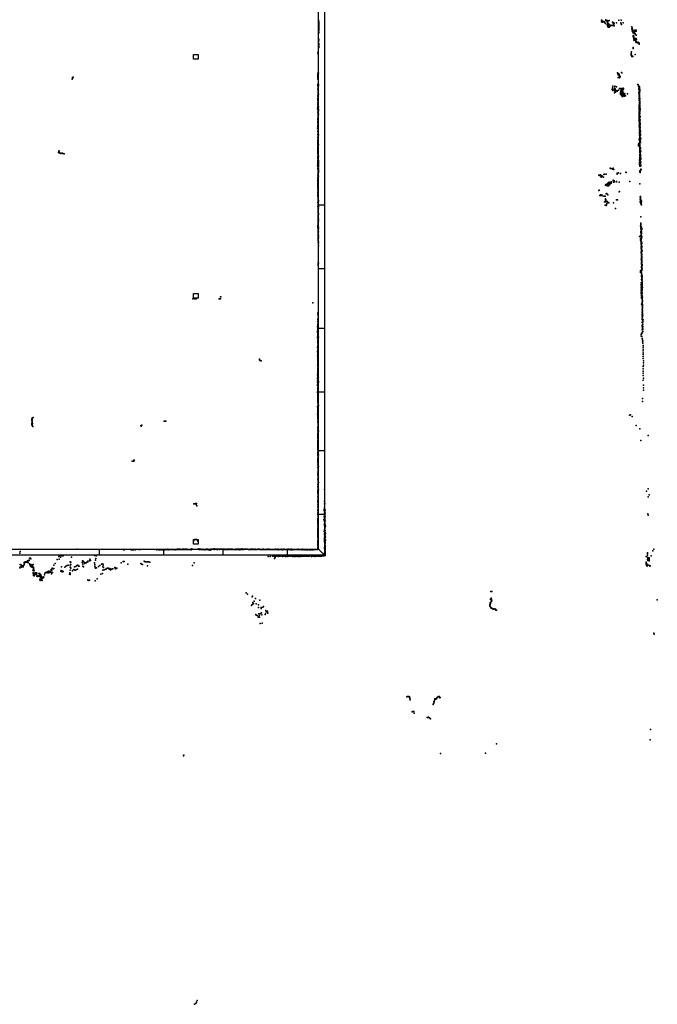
# Model space of a CAD drawing. Extents: x -33348 to 36420, y -34185 to 64396.
# Tile 3 of 9: x 4731 to 36420, y -34185 to 14780. Entities that reach past the tile are written whole.
import ezdxf

# ---------------------------------------------------------------- set-up
doc = ezdxf.new("R2010")
doc.units = 0
for name, color, linetype in [('P', 9, 'continuous'), ('ROOMS', 1, 'continuous'), ('WALLS', 3, 'continuous'), ('WINDOWS', 6, 'continuous')]:
    doc.layers.add(name, color=color, linetype=linetype)

msp = doc.modelspace()

# ---------------------------------------------------------------- linework, layer by layer
at = {"layer": 'P'}
for p in [(19589, 14754), (19589, 14718), (33651, 14752), (33663, 14761), (33676, 14702), (33709, 14692), (33771, 14696), (33858, 14776), (33870, 14732), (33908, 14730), (33932, 14698), (33946, 14746), (33966, 14703), (34021, 14742), (34509, 14754), (34631, 14749), (19589, 14397), (19589, 14217), (19590, 14356), (19592, 14293), (19593, 14678), (19593, 14641), (19593, 14371), (19595, 14603), (19596, 14250), (19597, 14447), (19599, 14503), (19600, 14482), (19600, 14424), (19602, 14558), (19602, 14461), (19603, 14323), (33650, 14677), (33663, 14688), (33686, 14653), (33716, 14656), (33731, 14670), (33803, 14682), (33814, 14621), (33841, 14594), (33935, 14534), (33948, 14647), (33949, 14482), (33959, 14424), (33968, 14590), (33969, 14679), (33987, 14580), (33991, 14559), (33992, 14413), (33999, 14492), (34013, 14552), (34013, 14442), (34028, 14411), (34033, 14517), (34045, 14428), (34067, 14507), (34101, 14480), (34105, 14503), (34139, 14496), (34175, 14488), (34189, 14651), (34206, 14618), (34224, 14643), (34224, 14511), (34241, 14609), (34250, 14616), (34251, 14486), (34259, 14554), (34279, 14606), (34283, 14472), (34400, 14623), (34602, 14619), (34622, 14579), (34642, 14543), (34729, 14625), (35148, 14332), (35162, 14421), (35166, 14228), (35167, 14296), (35177, 14363), (35180, 14302), (35191, 14201), (35194, 14256), (35218, 14228), (35253, 14222), (35267, 14237), (35295, 14221), (35325, 14258), (35375, 14267), (35378, 14206), (19593, 14128), (19595, 14168), (19603, 13723), (19604, 13813), (35207, 14161), (35224, 13928), (35227, 14126), (35229, 13996), (35251, 13958), (35255, 13903), (35256, 13843), (35256, 13782), (35257, 14106), (35264, 13863), (35277, 13753), (35284, 13832), (35290, 14091), (35290, 13844), (35304, 13799), (35308, 14176), (35318, 14069), (35323, 13759), (35327, 13838), (35331, 13779), (35343, 14042), (35359, 13749), (35369, 14017), (35370, 13837), (35389, 13802), (19593, 13595), (19594, 13547), (19594, 13450), (19598, 13396), (19603, 13488), (35218, 13403), (35221, 13351), (35347, 13683), (35365, 13649), (35366, 13701), (35385, 13669), (35406, 13647), (35413, 13648), (35444, 13632), (35460, 13662), (35481, 13632), (35494, 13640), (35515, 13610), (35517, 13559), (19555, 13147), (19559, 13074), (19562, 13103), (35118, 13060), (35120, 13113), (35128, 13021), (35136, 13187), (35152, 13001), (35159, 12957), (35198, 12956), (35315, 13050), (7336, 11830), (7359, 11859), (7361, 11901), (7391, 11926), (19549, 11928), (19552, 11817), (19553, 12009), (19553, 11895), (19553, 11856), (19554, 12049), (19555, 11950), (19556, 12129), (19558, 11974), (19565, 11920), (19567, 12037), (19567, 11999), (19571, 12081), (19577, 12125), (34436, 12133), (34456, 12117), (34462, 12082), (34467, 12074), (34470, 12036), (34482, 11899), (34496, 12081), (34505, 11899), (34512, 12046), (34523, 12071), (34526, 11882), (34536, 12006), (34549, 11965), (34561, 11899), (34569, 11949), (34642, 12162), (34663, 12145), (19544, 11556), (19544, 11486), (19552, 11526), (19553, 11320), (19557, 11357), (19559, 11371), (19560, 11596), (19561, 11583), (19561, 11394), (19561, 11292), (19562, 11479), (19562, 11430), (19564, 11273), (19565, 11565), (19565, 11341), (19566, 11445), (19566, 11308), (19570, 11415), (19580, 11505), (19582, 11543), (34172, 11311), (34186, 11398), (34189, 11353), (34191, 11319), (34193, 11300), (34201, 11380), (34209, 11296), (34215, 11467), (34274, 11300), (34288, 11372), (34310, 11361), (34311, 11482), (34315, 11451), (34315, 11318), (34315, 11284), (34324, 11285), (34328, 11345), (34328, 11322), (34330, 11265), (34388, 11434), (34485, 11282), (34534, 11355), (34570, 11344), (34586, 11350), (34611, 11363), (34611, 11353), (34629, 11277), (34645, 11328), (34647, 11353), (34677, 11349), (34697, 11334), (34713, 11281), (34719, 11378), (34720, 11308), (34736, 11358), (34738, 11339), (35454, 11555), (35471, 11534), (35479, 11504), (35487, 11469), (35507, 11383), (35508, 11312), (35515, 11354), (35516, 11458), (35516, 11425), (35523, 11289), (35533, 11263), (35534, 11365), (35535, 11437), (35535, 11400), (35543, 11337), (35553, 11308), (35555, 11275), (19546, 10801), (19550, 10970), (19552, 10866), (19555, 10817), (19556, 10994), (19557, 11059), (19559, 11093), (19560, 11125), (19561, 11225), (19561, 11185), (19561, 11029), (19561, 10773), (19562, 11238), (19562, 11205), (19562, 10805), (19563, 11153), (19563, 11107), (19565, 10949), (19565, 10906), (19566, 10838), (19567, 11142), (19568, 11013), (19572, 11048), (19579, 11085), (34206, 11259), (34293, 11151), (34307, 11253), (34308, 11198), (34318, 11184), (34325, 11226), (34338, 11252), (34338, 11171), (34367, 11250), (34412, 11262), (34426, 11231), (34584, 11165), (34589, 11105), (34596, 11078), (34603, 11150), (34610, 11058), (34612, 11226), (34619, 11057), (34637, 11106), (34646, 11027), (34661, 11064), (34667, 11014), (34671, 10986), (34679, 11214), (34679, 10960), (34685, 11173), (34693, 11062), (34695, 11251), (34699, 11200), (34704, 10953), (34713, 11168), (34724, 11142), (34728, 11113), (34747, 11097), (34763, 11028), (34767, 10999), (34770, 11088), (34776, 11105), (34783, 10982), (34804, 11010), (34805, 11098), (34808, 11088), (34833, 10993), (34942, 11099), (35510, 11140), (35516, 11180), (35516, 11071), (35518, 10941), (35519, 11215), (35520, 11047), (35520, 10850), (35521, 10883), (35524, 11017), (35524, 10821), (35529, 10953), (35530, 10916), (35531, 11117), (35531, 11051), (35531, 10788), (35538, 11190), (35540, 11023), (35541, 11159), (35543, 10991), (35543, 10894), (35547, 11234), (35548, 10833), (35552, 10868), (19539, 10326), (19543, 10385), (19546, 10768), (19547, 10454), (19551, 10373), (19552, 10575), (19552, 10306), (19553, 10472), (19553, 10431), (19554, 10649), (19556, 10561), (19558, 10711), (19558, 10698), (19558, 10592), (19559, 10681), (19564, 10625), (19565, 10508), (19565, 10451), (19566, 10746), (19566, 10324), (19567, 10539), (19568, 10283), (19572, 10369), (19572, 10340), (19573, 10398), (19578, 10429), (19578, 10316), (35514, 10414), (35516, 10535), (35516, 10475), (35517, 10387), (35521, 10328), (35523, 10449), (35525, 10509), (35526, 10304), (35527, 10759), (35531, 10365), (35532, 10667), (35533, 10570), (35538, 10761), (35539, 10642), (35539, 10611), (35544, 10398), (35546, 10429), (35547, 10736), (35548, 10704), (35548, 10550), (35550, 10674), (35550, 10521), (35554, 10647), (35555, 10616), (35556, 10374), (35557, 10494), (35560, 10467), (35561, 10290), (35562, 10320), (35567, 10352), (19552, 10178), (19555, 9821), (19556, 9861), (19558, 9979), (19558, 9956), (19558, 9900), (19559, 9953), (19559, 9878), (19560, 10087), (19560, 10020), (19560, 9875), (19561, 10047), (19561, 9915), (19562, 10075), (19562, 9995), (19562, 9928), (19563, 10115), (19564, 10225), (19564, 10170), (19564, 10143), (19567, 10199), (19567, 9840), (19567, 9800), (19569, 10255), (19571, 9854), (19574, 10245), (19581, 10074), (35512, 9930), (35513, 10097), (35519, 10128), (35519, 10044), (35519, 10016), (35519, 9962), (35519, 9827), (35520, 9989), (35521, 9908), (35521, 9854), (35525, 10189), (35525, 9851), (35526, 10217), (35527, 9804), (35529, 10156), (35531, 10073), (35538, 10281), (35541, 10050), (35541, 10022), (35541, 9886), (35543, 9833), (35544, 10251), (35544, 10193), (35544, 10135), (35545, 9808), (35548, 10224), (35549, 9999), (35550, 10112), (35560, 9978), (35565, 9953), (35566, 9926), (35573, 9795), (19540, 9393), (19551, 9729), (19551, 9467), (19552, 9541), (19553, 9681), (19554, 9492), (19556, 9643), (19557, 9707), (19557, 9672), (19558, 9349), (19559, 9594), (19559, 9573), (19560, 9772), (19560, 9620), (19560, 9446), (19560, 9422), (19561, 9521), (19561, 9374), (19563, 9696), (19565, 9572), (19565, 9327), (19567, 9749), (19567, 9673), (19567, 9414), (19568, 9763), (19568, 9401), (19569, 9488), (19570, 9463), (19570, 9438), (19571, 9725), (19572, 9790), (35519, 9508), (35522, 9775), (35523, 9697), (35526, 9485), (35528, 9725), (35528, 9646), (35530, 9673), (35530, 9544), (35530, 9343), (35533, 9753), (35533, 9571), (35534, 9624), (35535, 9598), (35535, 9320), (35536, 9522), (35536, 9420), (35538, 9698), (35539, 9497), (35544, 9674), (35546, 9727), (35553, 9758), (35553, 9472), (35555, 9323), (35556, 9373), (35560, 9350), (35561, 9401), (35563, 9554), (35565, 9427), (35567, 9453), (35573, 9610), (35575, 9584), (35576, 9637), (19543, 9226), (19550, 9074), (19552, 8924), (19557, 9276), (19557, 9181), (19558, 8994), (19559, 9242), (19559, 8972), (19559, 8949), (19559, 8903), (19560, 9301), (19560, 9159), (19561, 8881), (19562, 9043), (19563, 9255), (19563, 9113), (19563, 9020), (19564, 9219), (19564, 9090), (19565, 8836), (19566, 8860), (19568, 9138), (19569, 9209), (19570, 9233), (19572, 9068), (19574, 9048), (35526, 8839), (35530, 8863), (35532, 9172), (35535, 9296), (35538, 9198), (35538, 9145), (35538, 9121), (35540, 9031), (35543, 8890), (35545, 8979), (35546, 9056), (35547, 9251), (35547, 8986), (35552, 9083), (35554, 9230), (35555, 9176), (35555, 8958), (35560, 8937), (35561, 9299), (35561, 9105), (35562, 9009), (35564, 9277), (35565, 8915), (35573, 9255), (35573, 8824), (35577, 9207), (35581, 9233), (35581, 9088), (35582, 8897), (35585, 9040), (35586, 8875), (35591, 9068), (35594, 8854), (19547, 8674), (19548, 8367), (19548, 8343), (19549, 8741), (19549, 8389), (19550, 8809), (19550, 8519), (19552, 8588), (19552, 8431), (19553, 8765), (19553, 8653), (19554, 8677), (19554, 8630), (19554, 8456), (19554, 8410), (19558, 8388), (19558, 8367), (19559, 8543), (19560, 8501), (19562, 8611), (19564, 8456), (19565, 8723), (19567, 8701), (19569, 8590), (19571, 8480), (19575, 8569), (35479, 8524), (35482, 8502), (35490, 8549), (35493, 8594), (35497, 8573), (35501, 8619), (35513, 8488), (35532, 8470), (35539, 8652), (35540, 8773), (35542, 8797), (35542, 8500), (35544, 8434), (35545, 8751), (35545, 8592), (35545, 8524), (35546, 8411), (35547, 8569), (35547, 8389), (35550, 8616), (35550, 8368), (35551, 8547), (35552, 8457), (35552, 8346), (35553, 8638), (35556, 8731), (35558, 8454), (35560, 8687), (35561, 8773), (35561, 8709), (35563, 8797), (35565, 8344), (35568, 8752), (35573, 8730), (35573, 8435), (35577, 8390), (35581, 8369), (35584, 8688), (35587, 8711), (35589, 8416), (6656, 8171), (6672, 8190), (6677, 8232), (6681, 8247), (6683, 8170), (6693, 8162), (6694, 8266), (6708, 8154), (6733, 8153), (6749, 8146), (6767, 8126), (6832, 8141), (6866, 8141), (6874, 8131), (6936, 8113), (19549, 8129), (19550, 8107), (19551, 8300), (19551, 8213), (19551, 7979), (19553, 8279), (19553, 8257), (19553, 8000), (19553, 7891), (19555, 8194), (19555, 8173), (19555, 7936), (19555, 7870), (19556, 8322), (19556, 8151), (19557, 7958), (19558, 8193), (19559, 8085), (19559, 7849), (19560, 8106), (19562, 8171), (19562, 8128), (19563, 7999), (19564, 8151), (19564, 8064), (19566, 7874), (19569, 8022), (19569, 7915), (19571, 7936), (19572, 7958), (19576, 7979), (35545, 8316), (35545, 8295), (35546, 8212), (35547, 7864), (35548, 8169), (35548, 7929), (35548, 7843), (35549, 8256), (35549, 7907), (35550, 8235), (35551, 7886), (35554, 8081), (35557, 8274), (35557, 7996), (35558, 8060), (35558, 8016), (35559, 8039), (35561, 7974), (35564, 8145), (35565, 8123), (35565, 7970), (35568, 8101), (35569, 8167), (35571, 7928), (35577, 8081), (35578, 8037), (35579, 7993), (35581, 8258), (35581, 8059), (35581, 8015), (35590, 8215), (35592, 7908), (35594, 8238), (35595, 7887), (35597, 7866), (35600, 7844), (19540, 7511), (19542, 7617), (19542, 7596), (19543, 7359), (19545, 7638), (19545, 7574), (19546, 7532), (19547, 7766), (19548, 7680), (19550, 7787), (19550, 7553), (19550, 7401), (19551, 7490), (19551, 7380), (19553, 7703), (19556, 7745), (19557, 7723), (19558, 7422), (19561, 7806), (19562, 7447), (19564, 7828), (19567, 7571), (19567, 7550), (19571, 7444), (19573, 7743), (19573, 7722), (19574, 7679), (19574, 7594), (19575, 7615), (19576, 7530), (19576, 7465), (19576, 7361), (19577, 7701), (19579, 7786), (19581, 7508), (19581, 7487), (19582, 7765), (19585, 7658), (34081, 7399), (34106, 7384), (34183, 7369), (34200, 7354), (34232, 7402), (35535, 7819), (35537, 7799), (35538, 7670), (35538, 7648), (35541, 7691), (35542, 7585), (35544, 7756), (35544, 7500), (35545, 7777), (35550, 7627), (35550, 7520), (35551, 7714), (35551, 7606), (35553, 7542), (35565, 7797), (35567, 7776), (35569, 7604), (35572, 7754), (35575, 7626), (35578, 7583), (35585, 7821), (35586, 7734), (35589, 7498), (35590, 7713), (35591, 7649), (35592, 7670), (35597, 7691), (35599, 7541), (35605, 7520), (35605, 7347), (19550, 7059), (19551, 6865), (19553, 6929), (19558, 6950), (19559, 7316), (19561, 6998), (19562, 7256), (19562, 7079), (19564, 6906), (19565, 7337), (19565, 7294), (19566, 7229), (19566, 7143), (19566, 6971), (19567, 7165), (19567, 6884), (19568, 7212), (19569, 7100), (19571, 7123), (19573, 7014), (19574, 7340), (19574, 6992), (19575, 7273), (19576, 7187), (19578, 7208), (19587, 7250), (33510, 7049), (33580, 7009), (33584, 7061), (33616, 7026), (33626, 6978), (33629, 6951), (33641, 7029), (33650, 7010), (33674, 6993), (33679, 6980), (33752, 6945), (33757, 7084), (33791, 7095), (33874, 7101), (34263, 7338), (34425, 7139), (34425, 7122), (34429, 7156), (34431, 7106), (34488, 7169), (34587, 7136), (34851, 7198), (34878, 7178), (35552, 7265), (35560, 7222), (35561, 7200), (35561, 7179), (35563, 7243), (35574, 7240), (35575, 7262), (35589, 7283), (35601, 7304), (35613, 7327), (19545, 6822), (19545, 6757), (19545, 6735), (19550, 6778), (19550, 6607), (19551, 6718), (19552, 6629), (19553, 6497), (19553, 6408), (19554, 6760), (19554, 6585), (19554, 6518), (19554, 6474), (19555, 6825), (19555, 6645), (19556, 6798), (19556, 6384), (19557, 6847), (19557, 6622), (19558, 6782), (19559, 6578), (19561, 6688), (19562, 6710), (19562, 6398), (19562, 6375), (19564, 6737), (19564, 6665), (19564, 6599), (19566, 6554), (19566, 6509), (19568, 6464), (19569, 6419), (19571, 6441), (19573, 6485), (33838, 6548), (33864, 6586), (33902, 6562), (33910, 6604), (33912, 6588), (33933, 6510), (33935, 6585), (33941, 6537), (33955, 6655), (33960, 6639), (33962, 6516), (33992, 6600), (33994, 6523), (33999, 6553), (34004, 6689), (34005, 6614), (34008, 6535), (34019, 6609), (34026, 6700), (34039, 6635), (34050, 6574), (34057, 6662), (34068, 6586), (34077, 6646), (34082, 6642), (34092, 6702), (34131, 6650), (34136, 6709), (34227, 6792), (34247, 6705), (34273, 6765), (34300, 6711), (34385, 6713), (34388, 6729), (34530, 6696), (35057, 6729), (35559, 6618), (19546, 6012), (19549, 6081), (19551, 6057), (19552, 6310), (19553, 6033), (19555, 6195), (19555, 6172), (19558, 6331), (19559, 6225), (19559, 6101), (19560, 6353), (19560, 6239), (19560, 6216), (19560, 5960), (19561, 6147), (19562, 6293), (19562, 6178), (19562, 5912), (19563, 5945), (19565, 6284), (19565, 6131), (19565, 5982), (19565, 5887), (19566, 6336), (19566, 6260), (19566, 5969), (19568, 6037), (19570, 6199), (19570, 6121), (19571, 6152), (19571, 6060), (19571, 5932), (33518, 6286), (33533, 6295), (33559, 6036), (33586, 6052), (33599, 6076), (33604, 6031), (33617, 6053), (33641, 6030), (33659, 6065), (33725, 6011), (33789, 5998), (33827, 5999), (33886, 6120), (33906, 6129), (33968, 6067), (34517, 6222), (34549, 6231), (35573, 5964), (35577, 5985), (35579, 5938), (35579, 5915), (35587, 5889), (19555, 5697), (19555, 5487), (19557, 5672), (19557, 5447), (19557, 5422), (19558, 5572), (19560, 5768), (19560, 5744), (19562, 5803), (19562, 5719), (19562, 5510), (19562, 5394), (19564, 5657), (19564, 5644), (19565, 5863), (19565, 5545), (19565, 5469), (19566, 5838), (19567, 5814), (19567, 5618), (19567, 5593), (19568, 5728), (19569, 5630), (19574, 5787), (19574, 5751), (19574, 5490), (19575, 5403), (19579, 5514), (33792, 5724), (33809, 5732), (33825, 5556), (33847, 5833), (33849, 5729), (33853, 5865), (33856, 5812), (33859, 5844), (33863, 5791), (33876, 5546), (33892, 5574), (33899, 5552), (33909, 5644), (33919, 5738), (33939, 5736), (33955, 5692), (34016, 5680), (34247, 5675), (34347, 5390), (34388, 5822), (34439, 5821), (35565, 5707), (35572, 5729), (35573, 5852), (35581, 5825), (35586, 5866), (35588, 5771), (35590, 5748), (35594, 5817), (35603, 5630), (35607, 5789), (35610, 5675), (35611, 5651), (35614, 5793), (35617, 5697), (35620, 5600), (35633, 5715), (35633, 5570), (35634, 5739), (35638, 5761), (19559, 5318), (19561, 5369), (19561, 5229), (19561, 5160), (19562, 5343), (19563, 5238), (19563, 5052), (19564, 5211), (19564, 4969), (19565, 4914), (19567, 5022), (19567, 4941), (19568, 5262), (19569, 5076), (19569, 5012), (19570, 5287), (19572, 5181), (19572, 4993), (19574, 5126), (19576, 5099), (19580, 5141), (35610, 4974), (19555, 4459), (19555, 4429), (19556, 4548), (19557, 4488), (19558, 4576), (19559, 4805), (19559, 4516), (19560, 4720), (19560, 4662), (19561, 4450), (19561, 4421), (19562, 4689), (19562, 4632), (19564, 4746), (19564, 4537), (19565, 4601), (19566, 4850), (19566, 4565), (19570, 4883), (19571, 4792), (19571, 4649), (19574, 4853), (19577, 4767), (19577, 4470), (35590, 4529), (35594, 4499), (35594, 4470), (35598, 4583), (35599, 4554), (35607, 4606), (35608, 4661), (35610, 4633), (35624, 4442), (35631, 4466), (19557, 4337), (19557, 4114), (19558, 4082), (19563, 4207), (19564, 4327), (19564, 4269), (19565, 4361), (19566, 4299), (19566, 4203), (19566, 4142), (19566, 4013), (19569, 4108), (19572, 4042), (19572, 3943), (19573, 4169), (19573, 4006), (19574, 4386), (19575, 4231), (19575, 4071), (19575, 3973), (19580, 3935), (35541, 3993), (35562, 4010), (35600, 4201), (35606, 4376), (35609, 4404), (35609, 4255), (35611, 4223), (35612, 4162), (35613, 4070), (35616, 4129), (35617, 3933), (35618, 4299), (35618, 4269), (35619, 4097), (35619, 4087), (35620, 4117), (35622, 4001), (35627, 4143), (35628, 3956), (35629, 4173), (35630, 4322), (35632, 4232), (35632, 4025), (35641, 4194), (35646, 3976), (35649, 4398), (35650, 4368), (35650, 4340), (35655, 4001), (19561, 3816), (19564, 3780), (19565, 3881), (19567, 3846), (19569, 3812), (19570, 3911), (19570, 3878), (19571, 3706), (19574, 3669), (19578, 3527), (19581, 3732), (35587, 3889), (35591, 3822), (35594, 3788), (35600, 3911), (35600, 3848), (35607, 3786), (35612, 3815), (35615, 3714), (35615, 3646), (35616, 3844), (35616, 3747), (35617, 3605), (35619, 3875), (35619, 3677), (35624, 3468), (35625, 3502), (35627, 3731), (35628, 3901), (35629, 3630), (35631, 3561), (35638, 3528), (35647, 3650), (35648, 3683), (35649, 3513), (35658, 3472), (35614, 3402), (35618, 3220), (35625, 3178), (35627, 3426), (35630, 3063), (35633, 3392), (35633, 3357), (35634, 3283), (35635, 3173), (35637, 3240), (35637, 3134), (35638, 3018), (35638, 2941), (35640, 3054), (35642, 3313), (35645, 3086), (35650, 2971), (35652, 3008), (35655, 3333), (35655, 3116), (35658, 2962), (35659, 3259), (35673, 3283), (19562, 2603), (19565, 2641), (19572, 2719), (19572, 2549), (19580, 2668), (35625, 2875), (35629, 2793), (35629, 2712), (35629, 2507), (35635, 2906), (35636, 2826), (35638, 2664), (35640, 2451), (35642, 2937), (35642, 2618), (35644, 2698), (35645, 2534), (35646, 2858), (35646, 2817), (35647, 2895), (35649, 2571), (35650, 2734), (35654, 2524), (35655, 2480), (35656, 2769), (35665, 2598), (35666, 2556), (35579, 2257), (35583, 2207), (35590, 2288), (35607, 2315), (35625, 2293), (35625, 2250), (35627, 2339), (35633, 2151), (35636, 2193), (35636, 2014), (35640, 2056), (35647, 2314), (35650, 2360), (35653, 2085), (35655, 2439), (35657, 2395), (35659, 2083), (35664, 2026), (35666, 2383), (35672, 1971), (35611, 1608), (35622, 1545), (35625, 1694), (35627, 1640), (35637, 1474), (35641, 1868), (35644, 1914), (35648, 1813), (35649, 1665), (35657, 1946), (35657, 1845), (35657, 1704), (35657, 1556), (35658, 1503), (35662, 1601), (35664, 1590), (35667, 1744), (35668, 1635), (35670, 1782), (35670, 1684), (35674, 1874), (35676, 1524), (14703, 1005), (14723, 998), (14731, 995), (35619, 1337), (35621, 1441), (35622, 1226), (35623, 1170), (35629, 1271), (35629, 1050), (35632, 1103), (35634, 1372), (35636, 983), (35643, 1310), (35646, 1297), (35651, 1083), (35654, 1135), (35658, 1453), (35662, 1341), (35663, 1180), (35664, 1054), (35665, 1009), (35666, 1432), (35672, 1384), (35675, 1218), (35676, 1315), (35681, 1467), (13331, 906), (13364, 908), (13394, 912), (13397, 907), (13427, 914), (13429, 905), (13462, 903), (13495, 901), (13526, 914), (14641, 905), (14673, 900), (14706, 902), (19298, 697), (35630, 933), (35630, 635), (35662, 885), (35663, 724), (35664, 897), (35664, 601), (35665, 537), (35667, 777), (35668, 935), (35671, 652), (35672, 695), (35677, 748), (35678, 822), (35679, 625), (35679, 562), (35681, 976), (35685, 493), (19548, 137), (19555, 205), (19557, 88), (19561, 34), (35661, 91), (35662, 224), (35670, 277), (35674, 399), (35676, 378), (35676, 138), (35676, 2), (35678, 331), (35680, 243), (35683, 452), (35683, 305), (35686, 427), (35687, 32), (35690, 163), (35694, 89), (19542, -104), (19542, -381), (19550, -151), (19555, -226), (19555, -421), (19556, -356), (19557, -310), (19558, -166), (19560, -297), (19560, -331), (19561, -185), (19563, -275), (19564, -436), (19568, -231), (19568, -398), (19568, -452), (19573, -114), (35665, -121), (35673, -420), (35674, -64), (35674, -275), (35682, -388), (35685, -221), (35690, -373), (35691, -44), (35694, -481), (35698, -267), (35700, -196), (35708, -354), (35711, -143), (19536, -755), (19538, -492), (19538, -703), (19541, -595), (19541, -950), (19542, -541), (19546, -920), (19547, -631), (19547, -896), (19548, -767), (19548, -843), (19549, -734), (19549, -966), (19551, -790), (19552, -712), (19552, -814), (19556, -656), (19556, -673), (19557, -517), (19557, -877), (19558, -496), (19559, -925), (19560, -600), (19563, -820), (19564, -561), (19568, -764), (19568, -965), (35614, -867), (35624, -963), (35639, -828), (35643, -864), (35656, -968), (35669, -640), (35670, -798), (35672, -493), (35677, -575), (35681, -767), (35683, -741), (35693, -631), (35697, -561), (35708, -732), (19539, -1049), (19540, -1001), (19543, -1142), (19543, -1236), (19545, -1186), (19546, -1280), (19550, -1413), (19551, -1299), (19554, -1264), (19555, -1217), (19555, -1447), (19556, -1431), (19557, -1008), (19557, -1080), (19558, -1338), (19558, -1354), (19558, -1384), (19560, -1398), (19561, -1194), (19562, -1163), (19564, -1049), (19567, -1111), (19569, -1060), (19569, -1297), (19574, -1007), (35671, -1076), (35677, -1135), (35684, -1234), (35700, -1210), (35705, -1303), (35721, -1421), (19526, -1701), (19535, -1737), (19536, -1516), (19540, -1943), (19541, -1490), (19544, -1642), (19545, -1849), (19548, -1551), (19549, -1768), (19549, -1803), (19549, -1810), (19552, -1702), (19553, -1539), (19553, -1744), (19554, -1713), (19555, -1756), (19556, -1491), (19556, -1870), (19557, -1881), (19557, -1922), (19558, -1587), (19561, -1619), (19561, -1664), (19563, -1515), (19563, -1575), (19563, -1648), (35718, -1872), (35719, -1686), (35721, -1599), (35721, -1782), (35723, -1513), (16644, -2110), (16652, -2141), (16671, -2153), (16689, -2167), (16711, -2178), (16734, -2183), (19541, -2226), (19542, -2304), (19543, -1982), (19543, -2104), (19543, -2343), (19544, -2380), (19545, -2184), (19546, -1973), (19546, -2143), (19547, -2203), (19551, -2396), (19552, -2009), (19552, -2239), (19555, -2088), (19556, -1995), (19556, -2036), (19556, -2048), (19556, -2353), (19556, -2365), (19557, -2128), (19557, -2325), (19557, -2430), (19559, -2114), (19559, -2401), (19561, -2283), (19563, -2437), (19564, -2162), (19566, -2200), (19569, -2238), (35716, -1964), (35718, -2067), (35727, -2181), (35727, -2282), (35736, -2402), (19535, -2888), (19542, -2573), (19542, -2919), (19543, -2863), (19544, -2718), (19547, -2588), (19548, -2818), (19549, -2474), (19549, -2673), (19549, -2708), (19551, -2452), (19551, -2484), (19552, -2768), (19553, -2622), (19554, -2748), (19554, -2784), (19554, -2891), (19556, -2694), (19556, -2776), (19556, -2839), (19557, -2629), (19558, -2555), (19559, -2542), (19560, -2591), (19561, -2917), (19563, -2880), (19564, -2843), (19565, -2797), (19566, -2734), (19567, -2510), (35717, -2472), (35722, -2585), (35722, -2916), (35723, -2806), (35725, -2701), (19530, -3417), (19536, -3044), (19536, -3181), (19538, -3077), (19539, -3264), (19539, -3379), (19543, -3278), (19544, -3003), (19547, -3227), (19547, -3241), (19547, -3326), (19552, -3097), (19552, -3156), (19553, -2982), (19554, -2956), (19554, -3365), (19555, -3025), (19559, -3127), (19560, -2988), (19560, -3057), (19560, -3295), (19564, -3326), (19566, -3191), (19566, -3392), (19567, -3157), (19575, -3220), (19577, -3252), (35722, -3143), (35728, -3395), (35729, -3043), (19537, -3734), (19540, -3764), (19546, -3879), (19548, -3538), (19548, -3746), (19549, -3791), (19550, -3504), (19550, -3569), (19550, -3601), (19551, -3531), (19551, -3690), (19551, -3846), (19551, -3907), (19554, -3560), (19555, -3430), (19555, -3813), (19556, -3630), (19556, -3718), (19556, -3898), (19557, -3462), (19557, -3494), (19558, -3749), (19558, -3804), (19559, -3590), (19559, -3678), (19560, -3613), (19561, -3653), (19561, -3779), (19573, -3615), (35729, -3521), (35729, -3646), (19545, -3963), (19546, -4113), (19546, -4151), (19548, -4142), (19548, -4243), (19549, -4022), (19550, -3939), (19551, -4029), (19551, -4183), (19552, -4271), (19553, -4058), (19553, -4088), (19553, -4207), (19554, -3967), (19554, -4117), (19554, -4153), (19555, -3997), (19555, -4177), (19556, -4264), (19557, -4197), (19558, -4322), (19559, -4293), (19560, -4350), (19561, -4233), (19563, -4378), (19575, -4403), (35679, -4057), (35687, -4209), (19534, -4844), (19535, -4480), (19541, -4507), (19541, -4704), (19542, -4814), (19544, -4730), (19547, -4589), (19548, -4560), (19551, -4616), (19551, -4723), (19552, -4445), (19552, -4639), (19552, -4755), (19553, -4666), (19554, -4416), (19554, -4750), (19554, -4888), (19555, -4693), (19558, -4496), (19558, -4580), (19559, -4776), (19560, -4804), (19561, -4466), (19561, -4831), (19561, -4859), (19562, -4522), (19565, -4550), (19569, -4434), (19570, -4605), (35033, -4883), (35088, -4865), (5333, -5348), (5338, -5151), (5339, -5061), (5341, -5290), (5341, -5323), (5342, -5131), (5342, -5279), (5342, -5366), (5344, -5184), (5344, -5209), (5345, -5254), (5349, -5108), (5351, -5040), (5351, -5119), (5351, -5280), (5353, -5086), (5353, -5233), (5353, -5239), (5353, -5377), (5355, -5323), (5357, -5056), (5357, -5349), (5360, -5299), (5394, -5004), (11909, -5181), (11921, -5177), (11952, -5188), (11967, -5187), (11988, -5190), (12001, -5189), (19548, -5080), (19551, -5025), (19552, -5240), (19553, -4915), (19553, -5052), (19554, -4975), (19555, -4969), (19556, -5000), (19556, -5185), (19557, -5104), (19557, -5318), (19557, -5371), (19558, -4942), (19558, -5131), (19558, -5265), (19559, -5212), (19561, -4995), (19561, -5291), (19561, -5343), (19562, -5157), (19564, -5187), (19570, -5240), (35178, -4947), (5353, -5398), (5367, -5419), (5370, -5425), (5391, -5445), (10753, -5416), (10771, -5408), (10775, -5430), (10777, -5399), (10790, -5403), (10803, -5390), (19546, -5634), (19547, -5478), (19548, -5530), (19548, -5659), (19552, -5503), (19552, -5788), (19552, -5817), (19554, -5865), (19555, -5842), (19557, -5397), (19557, -5450), (19557, -5554), (19558, -5610), (19558, -5813), (19559, -5606), (19560, -5423), (19560, -5532), (19560, -5684), (19560, -5762), (19562, -5709), (19562, -5790), (19563, -5838), (19564, -5579), (19565, -5453), (19565, -5735), (19570, -5477), (19580, -5684), (35367, -5400), (35556, -5567), (19541, -6298), (19545, -5943), (19545, -6325), (19546, -5917), (19546, -6350), (19547, -5994), (19548, -5967), (19550, -5891), (19550, -6323), (19551, -6145), (19552, -6249), (19553, -6046), (19553, -6272), (19553, -6299), (19554, -5945), (19554, -6018), (19554, -6348), (19555, -5970), (19555, -6198), (19556, -6069), (19556, -6171), (19557, -6221), (19558, -6196), (19559, -5919), (19559, -6119), (19564, -6247), (19565, -6043), (19567, -6093), (35603, -6142), (35965, -5897), (19546, -6728), (19547, -6376), (19547, -6602), (19547, -6829), (19548, -6753), (19549, -6854), (19550, -6778), (19550, -6803), (19551, -6578), (19552, -6401), (19553, -6425), (19554, -6525), (19555, -6550), (19555, -6627), (19556, -6373), (19556, -6474), (19557, -6703), (19558, -6500), (19560, -6424), (19560, -6653), (19560, -6678), (19561, -6449), (19561, -6778), (19562, -6829), (19563, -6399), (19565, -6626), (19568, -6576), (19568, -6601), (19568, -6652), (19568, -6803), (19570, -6727), (19571, -6702), (19573, -6753), (19575, -6677), (19575, -6855), (10327, -7168), (10394, -7170), (10397, -7124), (10410, -7152), (10418, -7122), (10424, -7151), (19546, -7157), (19548, -6879), (19548, -7209), (19550, -7133), (19550, -7183), (19553, -7031), (19553, -7082), (19553, -7107), (19556, -7236), (19556, -7261), (19557, -7006), (19557, -7338), (19558, -6955), (19558, -7057), (19558, -7312), (19559, -6930), (19559, -6980), (19561, -6905), (19561, -7184), (19562, -6879), (19562, -7158), (19563, -7287), (19552, -7828), (19555, -7364), (19556, -7493), (19556, -7727), (19557, -7467), (19558, -7390), (19558, -7702), (19559, -7416), (19559, -7519), (19559, -7676), (19561, -7545), (19561, -7572), (19561, -7624), (19561, -7650), (19561, -7807), (19562, -7755), (19562, -7781), (19563, -7597), (19564, -7834), (19567, -7415), (19568, -7467), (19569, -7648), (19569, -7674), (19572, -7701), (19576, -7444), (19542, -8069), (19545, -7854), (19557, -8258), (19559, -7940), (19559, -8047), (19560, -8292), (19561, -8231), (19562, -7963), (19563, -7914), (19563, -8178), (19566, -7888), (19566, -7968), (19566, -8103), (19566, -8130), (19566, -8321), (19568, -8022), (19568, -8267), (19569, -7863), (19569, -7885), (19571, -8213), (19572, -7996), (19573, -8158), (19573, -8186), (19578, -8242), (19546, -8708), (19549, -8337), (19550, -8455), (19550, -8738), (19552, -8616), (19552, -8682), (19554, -8653), (19554, -8768), (19558, -8704), (19559, -8430), (19559, -8542), (19559, -8563), (19564, -8488), (19564, -8763), (19565, -8369), (19565, -8629), (19566, -8404), (19566, -8453), (19566, -8516), (19567, -8803), (19569, -8377), (19570, -8427), (19570, -8574), (19573, -8351), (19573, -8679), (19577, -8605), (19872, -8591), (35886, -8664), (35966, -8542), (13416, -9294), (13438, -9303), (13463, -9289), (13476, -9285), (13512, -9287), (19548, -8959), (19552, -9212), (19553, -9199), (19554, -9110), (19556, -9184), (19557, -9003), (19557, -9022), (19558, -8818), (19558, -9035), (19559, -8916), (19559, -8993), (19560, -9233), (19562, -8829), (19562, -9156), (19563, -9265), (19564, -9066), (19565, -8977), (19565, -9127), (19566, -8860), (19566, -9249), (19567, -8879), (19567, -8889), (19568, -8949), (19569, -9099), (19569, -9281), (19571, -9300), (19875, -9295), (19876, -9177), (19880, -9164), (19891, -9256), (35967, -8946), (36024, -8847), (13378, -9304), (13391, -9304), (13517, -9360), (13527, -9395), (19548, -9427), (19551, -9587), (19554, -9620), (19555, -9751), (19556, -9337), (19557, -9670), (19558, -9355), (19559, -9401), (19559, -9480), (19559, -9559), (19559, -9655), (19560, -9308), (19561, -9768), (19563, -9723), (19564, -9498), (19564, -9707), (19564, -9788), (19565, -9372), (19565, -9452), (19566, -9611), (19567, -9468), (19567, -9531), (19567, -9643), (19568, -9422), (19570, -9694), (19572, -9581), (19858, -9621), (19867, -9575), (19873, -9468), (19878, -9755), (19880, -9535), (19880, -9702), (19890, -9637), (19890, -9643), (19893, -9695), (19905, -9764), (19908, -9601), (19546, -10117), (19548, -10084), (19548, -10200), (19549, -9847), (19549, -10097), (19550, -10168), (19552, -9815), (19552, -10053), (19552, -10134), (19552, -10226), (19553, -10274), (19555, -10020), (19556, -10240), (19557, -10035), (19558, -10194), (19560, -9868), (19561, -9921), (19562, -9989), (19562, -10161), (19563, -9937), (19563, -9956), (19570, -10273), (19571, -9893), (19853, -10096), (19857, -9946), (19873, -10015), (19873, -10068), (19874, -9805), (19875, -10271), (19879, -10109), (19880, -9865), (19880, -9919), (19886, -10010), (19886, -10183), (19888, -10237), (19891, -10020), (19894, -10073), (19896, -9869), (19896, -9921), (19897, -9865), (19899, -9812), (19900, -9974), (19900, -10182), (19904, -10237), (19906, -9929), (19911, -10144), (35954, -9797), (35963, -9855), (19544, -10734), (19548, -10560), (19551, -10551), (19552, -10441), (19553, -10345), (19553, -10416), (19556, -10335), (19556, -10517), (19556, -10628), (19556, -10677), (19557, -10300), (19557, -10481), (19558, -10593), (19558, -10706), (19559, -10373), (19559, -10385), (19561, -10757), (19562, -10495), (19562, -10671), (19563, -10412), (19565, -10609), (19856, -10678), (19876, -10322), (19879, -10373), (19880, -10658), (19881, -10599), (19882, -10568), (19889, -10514), (19893, -10484), (19894, -10625), (19894, -10763), (19895, -10424), (19896, -10441), (19898, -10330), (19900, -10712), (19901, -10285), (19903, -10542), (19904, -10666), (19907, -10623), (19907, -10714), (19910, -10343), (19910, -10438), (19922, -10405), (13383, -11115), (13391, -11083), (13406, -11084), (13427, -11075), (13451, -11074), (13465, -11076), (13485, -11066), (13485, -11074), (13505, -11063), (13505, -11074), (13525, -11064), (13525, -11072), (13548, -11080), (13564, -11091), (13566, -11115), (13580, -11145), (19544, -11129), (19545, -11254), (19547, -11215), (19548, -11174), (19549, -10973), (19549, -11141), (19551, -10943), (19554, -10780), (19556, -10859), (19556, -10898), (19556, -10938), (19556, -11099), (19556, -11186), (19557, -10791), (19559, -10822), (19564, -11064), (19566, -11025), (19573, -10919), (19874, -11006), (19874, -11049), (19879, -10952), (19881, -10795), (19883, -11183), (19884, -10842), (19884, -11143), (19886, -11102), (19888, -11253), (19890, -11213), (19894, -10841), (19896, -11179), (19897, -11018), (19898, -10900), (19900, -10946), (19903, -10991), (19903, -11144), (19904, -11062), (19905, -11244), (19907, -10892), (19909, -10810), (19909, -11158), (19911, -10902), (19911, -11118), (19914, -11204), (19922, -10775), (19924, -10957), (19925, -11088), (19928, -11125), (4734, -11743), (4753, -11661), (7584, -11551), (9892, -11576), (9923, -11583), (10263, -11576), (10300, -11568), (10327, -11577), (10390, -11578), (10424, -11574), (10484, -11578), (10647, -11565), (10674, -11568), (10704, -11568), (11534, -11581), (11565, -11570), (11589, -11573), (11616, -11570), (11638, -11579), (11667, -11573), (11680, -11591), (11696, -11564), (11712, -11577), (11720, -11568), (11743, -11571), (11768, -11564), (11768, -11574), (11791, -11577), (11795, -11563), (11817, -11578), (11841, -11580), (11861, -11581), (11865, -11584), (11890, -11573), (11893, -11575), (11916, -11571), (11916, -11580), (11939, -11587), (11940, -11572), (11967, -11565), (11968, -11572), (11992, -11565), (11993, -11570), (12016, -11575), (12017, -11562), (12045, -11564), (12066, -11571), (12089, -11574), (12095, -11553), (12111, -11582), (12113, -11565), (12137, -11566), (12138, -11575), (12162, -11573), (12187, -11569), (12210, -11572), (12235, -11569), (12259, -11568), (12280, -11573), (12308, -11564), (12329, -11569), (12355, -11562), (12376, -11564), (12376, -11571), (12401, -11567), (12423, -11564), (12426, -11559), (12449, -11560), (12465, -11582), (12472, -11560), (12516, -11569), (12541, -11562), (12565, -11557), (12587, -11565), (12608, -11567), (12611, -11556), (12633, -11558), (12655, -11562), (12658, -11549), (12679, -11558), (12701, -11557), (12723, -11564), (12745, -11568), (12767, -11567), (12791, -11563), (12815, -11556), (12837, -11559), (12858, -11564), (12861, -11553), (12883, -11555), (12904, -11559), (12926, -11563), (12949, -11555), (12972, -11553), (12992, -11567), (12994, -11554), (13013, -11570), (13018, -11549), (13036, -11573), (13038, -11557), (13057, -11575), (13080, -11573), (13103, -11567), (13125, -11568), (13147, -11572), (13169, -11566), (13192, -11562), (13213, -11564), (13235, -11565), (13256, -11577), (13260, -11549), (13282, -11537), (13609, -11551), (13629, -11539), (13652, -11560), (13671, -11555), (13674, -11559), (13694, -11548), (13694, -11557), (13715, -11558), (13737, -11571), (13758, -11567), (13780, -11561), (13802, -11557), (13823, -11570), (13824, -11559), (13845, -11567), (13867, -11570), (13889, -11566), (13911, -11573), (13932, -11571), (13934, -11580), (13954, -11569), (13976, -11559), (13997, -11558), (13999, -11568), (14019, -11555), (14022, -11569), (14041, -11556), (14063, -11569), (14083, -11554), (14084, -11565), (14107, -11574), (14110, -11583), (14128, -11571), (14130, -11587), (14151, -11576), (14173, -11579), (14194, -11580), (14196, -11597), (14218, -11586), (14237, -11563), (14238, -11549), (14259, -11563), (14281, -11555), (14282, -11553), (14303, -11553), (14323, -11550), (14326, -11555), (14345, -11549), (14346, -11546), (14368, -11543), (14368, -11550), (14389, -11533), (14391, -11563), (14412, -11539), (14413, -11554), (14433, -11552), (14455, -11549), (14477, -11546), (14499, -11560), (14500, -11555), (14523, -11550), (14544, -11550), (14545, -11545), (14564, -11561), (14565, -11543), (14589, -11554), (14610, -11548), (14632, -11544), (14657, -11560), (14658, -11556), (14679, -11558), (14680, -11555), (14701, -11553), (14722, -11551), (14746, -11551), (14768, -11554), (14792, -11558), (14835, -11564), (14837, -11558), (14861, -11564), (14884, -11564), (14900, -11549), (14906, -11559), (14921, -11547), (14930, -11565), (14951, -11559), (14975, -11562), (14997, -11559), (14999, -11567), (15019, -11556), (15022, -11565), (15042, -11553), (15046, -11568), (15063, -11547), (15068, -11562), (15092, -11569), (15111, -11546), (15115, -11568), (15137, -11560), (15151, -11545), (15158, -11554), (15179, -11548), (15202, -11545), (15230, -11557), (15232, -11568), (15253, -11555), (15257, -11571), (15275, -11550), (15278, -11561), (15299, -11551), (15302, -11565), (15325, -11561), (15349, -11560), (15375, -11565), (15396, -11560), (15417, -11563), (15421, -11561), (15422, -11567), (15445, -11563), (15461, -11552), (15467, -11555), (15472, -11569), (15493, -11561), (15522, -11572), (15541, -11557), (15567, -11559), (15589, -11557), (15616, -11561), (15617, -11564), (15639, -11556), (15642, -11563), (15664, -11559), (15675, -11586), (15688, -11554), (15692, -11566), (15716, -11561), (15737, -11553), (15761, -11548), (15783, -11541), (15783, -11556), (15795, -11573), (15811, -11549), (15841, -11559), (15864, -11556), (15883, -11552), (15891, -11558), (15914, -11553), (15935, -11554), (15938, -11547), (15967, -11556), (15992, -11553), (16021, -11558), (16044, -11553), (16071, -11555), (16095, -11564), (16102, -11563), (16131, -11569), (16155, -11565), (16184, -11568), (16205, -11557), (16233, -11559), (16255, -11551), (16256, -11564), (16286, -11557), (16304, -11554), (16320, -11571), (16329, -11548), (16344, -11562), (16372, -11565), (16399, -11563), (16423, -11555), (16445, -11558), (16453, -11560), (16478, -11567), (16484, -11565), (16512, -11565), (16540, -11564), (16566, -11558), (16592, -11555), (16621, -11556), (16643, -11556), (16658, -11569), (16683, -11563), (16717, -11571), (16743, -11565), (16763, -11561), (16777, -11573), (16794, -11563), (16803, -11567), (16820, -11557), (16831, -11563), (16845, -11551), (16861, -11564), (16889, -11560), (16912, -11561), (16920, -11562), (16951, -11561), (16982, -11563), (17011, -11560), (17028, -11550), (17045, -11565), (17075, -11562), (17092, -11552), (17103, -11558), (17124, -11555), (17142, -11570), (17172, -11567), (17198, -11559), (17230, -11569), (17232, -11559), (17264, -11561), (17301, -11568), (17326, -11568), (17334, -11568), (17363, -11562), (17396, -11562), (17420, -11550), (17453, -11559), (17457, -11553), (17496, -11562), (17536, -11570), (17544, -11546), (17576, -11577), (17583, -11550), (17603, -11568), (17626, -11561), (17642, -11573), (17661, -11562), (17672, -11568), (17705, -11564), (17727, -11556), (17742, -11566), (17769, -11564), (17786, -11577), (17802, -11562), (17812, -11565), (17828, -11550), (17845, -11562), (17884, -11564), (17897, -11545), (17919, -11562), (17946, -11559), (17961, -11568), (17994, -11563), (18026, -11566), (18038, -11571), (18054, -11554), (18070, -11565), (18088, -11549), (18112, -11569), (18151, -11570), (18165, -11549), (18200, -11582), (18216, -11565), (18237, -11579), (18244, -11552), (18260, -11561), (18308, -11578), (18310, -11573), (18339, -11567), (18348, -11571), (18386, -11569), (18419, -11561), (18426, -11575), (18463, -11564), (18510, -11571), (18536, -11563), (18555, -11574), (18574, -11557), (18593, -11570), (18623, -11564), (18641, -11575), (18681, -11572), (18707, -11563), (18716, -11565), (18747, -11559), (18771, -11577), (18789, -11557), (18813, -11575), (18840, -11563), (18865, -11584), (18894, -11568), (18928, -11563), (18949, -11578), (18969, -11561), (18996, -11580), (19021, -11565), (19040, -11578), (19081, -11572), (19118, -11570), (19138, -11583), (19162, -11566), (19180, -11578), (19212, -11569), (19236, -11587), (19262, -11571), (19273, -11576), (19311, -11572), (19323, -11577), (19352, -11564), (19367, -11572), (19414, -11571), (19453, -11561), (19512, -11570), (19534, -11545), (19541, -11554), (19546, -11468), (19547, -11341), (19550, -11301), (19550, -11306), (19550, -11514), (19552, -11386), (19554, -11268), (19560, -11398), (19560, -11437), (19564, -11360), (19564, -11488), (19574, -11540), (19874, -11726), (19882, -11541), (19887, -11469), (19889, -11392), (19889, -11414), (19890, -11352), (19890, -11701), (19891, -11273), (19891, -11511), (19893, -11623), (19895, -11299), (19895, -11380), (19896, -11438), (19896, -11652), (19897, -11690), (19900, -11541), (19901, -11596), (19901, -11731), (19902, -11323), (19905, -11438), (19905, -11638), (19906, -11676), (19910, -11402), (19910, -11750), (19912, -11485), (19916, -11525), (19917, -11369), (19917, -11567), (19919, -11720), (35933, -11732), (36202, -11630), (36250, -11555), (4957, -12206), (4997, -12187), (4998, -12184), (5005, -12207), (5033, -12195), (5046, -12187), (5070, -12198), (5111, -12181), (5117, -12139), (5119, -12211), (5157, -12208), (5158, -12106), (5197, -12119), (5199, -12093), (5225, -11990), (5250, -12022), (5263, -11995), (5288, -12028), (6591, -12068), (6678, -11919), (6686, -12056), (6737, -11865), (6764, -11941), (6784, -11846), (6824, -11855), (6826, -11883), (6866, -11859), (6899, -11887), (7236, -12177), (7255, -12208), (7274, -12191), (7312, -11943), (7832, -12219), (7853, -12136), (7890, -12153), (7897, -12174), (7928, -12204), (8007, -12233), (8034, -12235), (8069, -12199), (8119, -12150), (8125, -12176), (8196, -12127), (8211, -12055), (8247, -12117), (8449, -12237), (8451, -11862), (8499, -12090), (8520, -12008), (8533, -11889), (9766, -12226), (9866, -12159), (9923, -12156), (10922, -12144), (10959, -12174), (11021, -12174), (11081, -12177), (11139, -12185), (11191, -12197), (13397, -12226), (17083, -11909), (17176, -11913), (17299, -11891), (17324, -11892), (17387, -12016), (17394, -11887), (17404, -11904), (17411, -11985), (17427, -11952), (17481, -11903), (17551, -11887), (17579, -11914), (17643, -11906), (17646, -11896), (17709, -11901), (17795, -11908), (17863, -11906), (17923, -11886), (17943, -11910), (17997, -11887), (18011, -11863), (18022, -11915), (18051, -11879), (18073, -11904), (18090, -11867), (18126, -11896), (18137, -11888), (18198, -11884), (18208, -11904), (18281, -11893), (18281, -11908), (18303, -11874), (18339, -11889), (18365, -11919), (18380, -11875), (18384, -11884), (18420, -11913), (18439, -11879), (18465, -11901), (18488, -11870), (18489, -11901), (18521, -11882), (18544, -11911), (18555, -11872), (18602, -11863), (18606, -11912), (18653, -11887), (18674, -11871), (18674, -11916), (18709, -11884), (18717, -11905), (18728, -11866), (18773, -11902), (18785, -11865), (18785, -11895), (18825, -11883), (18833, -11903), (18854, -11871), (18875, -11877), (18896, -11906), (18952, -11905), (18979, -11880), (18993, -11896), (19002, -11886), (19015, -11866), (19051, -11897), (19075, -11869), (19109, -11898), (19128, -11896), (19130, -11870), (19151, -11890), (19183, -11868), (19226, -11888), (19234, -11910), (19243, -11874), (19278, -11904), (19300, -11876), (19319, -11895), (19339, -11867), (19381, -11860), (19381, -11886), (19402, -11918), (19425, -11881), (19433, -11861), (19435, -11905), (19466, -11875), (19476, -11897), (19494, -11870), (19522, -11895), (19531, -11884), (19553, -11876), (19581, -11901), (19599, -11874), (19629, -11883), (19631, -11902), (19634, -11864), (19672, -11880), (19684, -11906), (19694, -11873), (19725, -11901), (19751, -11884), (19802, -11888), (19830, -11870), (19850, -11890), (19857, -11878), (19862, -11862), (19873, -11798), (19873, -11835), (19887, -11773), (19902, -11805), (19905, -11784), (19907, -11858), (19917, -11829), (35867, -12196), (35874, -11918), (35930, -11842), (35932, -11787), (35936, -11948), (35939, -12064), (35946, -12115), (35948, -12052), (35951, -12006), (35994, -11982), (36010, -12085), (36018, -11975), (36019, -12029), (36020, -12137), (36113, -11884), (4744, -12475), (4758, -12320), (4758, -12449), (4782, -12458), (4794, -12329), (4794, -12465), (4822, -12420), (4828, -12362), (4858, -12429), (4860, -12407), (4872, -12405), (4898, -12404), (4901, -12371), (4907, -12428), (4949, -12276), (4955, -12323), (5210, -12285), (5241, -12329), (5256, -12306), (5271, -12378), (5277, -12418), (5283, -12308), (5306, -12398), (5309, -12375), (5312, -12434), (5341, -12416), (5352, -12342), (5363, -12348), (5369, -12461), (5375, -12436), (5384, -12596), (5399, -12716), (5406, -12313), (5411, -12446), (5417, -12476), (5430, -12550), (5451, -12634), (5516, -12731), (5553, -12729), (6022, -12712), (6022, -12728), (6066, -12687), (6066, -12705), (6099, -12719), (6105, -12676), (6117, -12678), (6134, -12727), (6138, -12699), (6167, -12640), (6173, -12722), (6196, -12666), (6215, -12691), (6238, -12649), (6273, -12637), (6280, -12640), (6287, -12567), (6291, -12708), (6329, -12602), (6344, -12502), (6368, -12704), (6388, -12529), (6427, -12351), (6431, -12517), (6494, -12257), (6770, -12641), (6789, -12608), (6800, -12667), (6811, -12430), (6820, -12635), (6834, -12685), (6856, -12648), (6883, -12658), (6969, -12441), (7028, -12395), (7082, -12361), (7133, -12338), (7216, -12730), (7239, -12598), (7241, -12352), (7245, -12449), (7261, -12440), (7267, -12503), (7268, -12315), (7348, -12633), (7349, -12604), (7423, -12556), (7459, -12571), (7461, -12437), (7491, -12595), (7516, -12408), (7541, -12578), (7576, -12365), (7597, -12546), (7627, -12348), (7651, -12393), (7690, -12403), (7865, -12403), (7873, -12290), (7899, -12424), (7947, -12263), (8457, -12399), (8458, -12308), (8474, -12454), (8501, -12492), (8553, -12481), (8641, -12406), (8717, -12357), (8802, -12292), (8860, -12277), (8864, -12600), (8866, -12434), (8871, -12343), (8894, -12469), (8922, -12586), (8997, -12541), (9022, -12540), (9076, -12493), (9103, -12491), (9121, -12501), (9143, -12506), (9169, -12504), (9176, -12535), (9203, -12570), (9216, -12507), (9238, -12553), (9246, -12582), (9285, -12558), (9331, -12530), (9359, -12522), (9452, -12458), (9464, -12485), (9491, -12478), (9491, -12521), (9525, -12505), (9557, -12501), (10102, -12295), (10748, -12266), (10785, -12295), (10827, -12317), (11087, -12379), (13325, -12363), (35867, -12249), (35868, -12302), (35878, -12350), (35905, -12280), (35915, -12392), (35930, -12325), (36001, -12354), (36043, -12404), (36066, -12387), (5408, -12737), (5418, -12812), (5422, -12855), (5454, -12880), (5455, -12806), (5469, -12739), (5491, -12814), (5498, -12763), (5528, -12807), (5530, -12786), (5564, -12796), (5581, -12891), (5587, -12743), (5598, -12873), (5617, -12898), (5620, -12874), (5623, -12917), (5652, -12899), (5678, -12767), (5695, -12862), (5700, -12891), (5718, -12754), (5726, -12890), (5728, -13043), (5734, -12904), (5747, -12786), (5747, -13110), (5762, -12939), (5776, -12822), (5787, -13090), (5796, -12946), (5797, -12887), (5805, -13004), (5822, -13083), (5828, -13069), (5829, -12957), (5853, -13112), (5856, -12995), (5896, -12923), (5897, -12973), (5932, -12937), (5968, -12833), (5977, -12742), (6166, -12734), (6307, -12781), (7203, -12786), (7234, -12811), (7243, -12762), (8116, -13068), (8133, -13114), (8193, -13084), (8476, -13130), (8586, -13024), (8770, -12793), (8840, -12759), (28140, -13649), (28165, -13651), (28190, -13655), (15993, -13730), (16056, -13786), (16291, -13924), (16300, -13885), (16382, -14141), (16454, -14000), (16658, -14084), (28128, -14034), (28128, -14052), (28146, -14189), (28149, -14059), (28163, -13993), (28170, -14157), (28188, -14054), (28202, -14120), (36420, -14069), (16254, -14350), (16260, -14313), (16312, -14283), (16323, -14207), (16352, -14252), (16479, -14261), (16601, -14324), (16604, -14452), (16727, -14495), (16733, -14459), (16815, -14437), (16853, -14407), (16957, -14605), (16986, -14663), (17004, -14649), (17044, -14637), (28092, -14391), (28094, -14321), (28101, -14368), (28103, -14334), (28106, -14400), (28110, -14296), (28114, -14276), (28121, -14220), (28121, -14238), (28125, -14252), (28130, -14423), (28140, -14451), (28152, -14462), (28184, -14481), (28203, -14490), (28211, -14503), (28226, -14513), (28256, -14517), (28281, -14540), (28353, -14526), (28375, -14535), (28383, -14566), (28398, -14577), (28427, -14583), (16472, -14793), (16480, -14832), (16534, -14854), (16585, -14935), (16596, -14899), (16608, -14773), (16641, -14831), (16644, -14925), (16695, -14749), (16741, -14717), (16764, -14812), (16924, -14797), (16940, -14764), (17052, -14692), (17064, -14728), (16678, -15240), (16778, -15229), (36246, -15733), (36262, -15782), (23974, -18888), (24006, -18876), (24022, -18871), (24048, -18877), (24063, -18874), (24070, -18895), (24084, -18896), (24097, -18898), (24111, -18900), (24113, -18943), (24123, -18960), (24129, -18989), (24131, -19036), (25348, -19053), (25357, -19018), (25368, -18996), (25381, -18990), (25411, -19014), (25436, -18995), (25449, -18991), (25458, -18961), (25471, -18950), (25492, -18918), (25503, -18912), (25527, -18893), (25538, -18881), (25564, -18878), (25577, -18876), (25597, -18908), (25617, -18939), (25628, -18923), (25288, -19272), (25297, -19229), (25310, -19212), (25318, -19148), (25330, -19136), (25339, -19098), (24229, -19641), (24249, -19619), (24265, -19625), (24298, -19624), (24315, -19625), (24334, -19712), (24985, -19917), (25002, -19921), (25019, -19916), (25054, -19903), (25072, -19917), (25091, -19940), (25109, -19950), (25126, -19969), (25146, -19988), (36087, -20521), (36070, -21032), (28421, -21230), (12878, -21828), (12882, -21791), (25641, -21706), (27885, -21695), (13421, -34185), (13478, -34145), (13523, -34083), (13552, -34001)]:
    msp.add_point(p, dxfattribs=at)
at = {"layer": 'ROOMS'}
msp.add_lwpolyline([(10790.8, 44066.8), (10790.8, 49357.9), (-11655.6, 49357.9), (-11655.6, -11554.4), (19576.4, -11554.4), (19576.4, 44066.8), (14536.2, 44066.8), (13032.7, 44066.8), (12226.8, 44066.8), (10790.8, 44066.8)], dxfattribs=at)
at = {"layer": 'WALLS'}
for points in [[(19576.4, -11554.4), (19576.4, 44066.8), (19726.4, 44266.8), (19876.4, 44266.8), (19876.4, -11854.4), (19726.4, -11704.4), (19576.4, -11554.4)], [(13370.8, 13047.9), (13600.8, 13047.9), (13600.8, 12817.9), (13370.8, 12817.9), (13370.8, 13047.9)], [(13372.7, 1162.1), (13602.7, 1162.1), (13602.7, 932.1), (13372.7, 932.1), (13372.7, 1162.1)], [(13367.4, -11074.3), (13597.4, -11074.3), (13597.4, -11304.3), (13367.4, -11304.3), (13367.4, -11074.3)], [(-11655.6, -11554.4), (19576.4, -11554.4), (19726.4, -11704.4), (19876.4, -11854.4), (-11955.6, -11854.4), (-11805.6, -11704.4), (-11655.6, -11554.4)]]:
    msp.add_lwpolyline(points, dxfattribs=at)
at = {"layer": 'WINDOWS'}
for points in [[(19576.4, 2395.5), (19576.4, 5575.5), (19876.4, 5575.5), (19876.4, 2395.5), (19576.4, 2395.5)], [(19576.4, -3747.9), (19576.4, -567.9), (19876.4, -567.9), (19876.4, -3747.9), (19576.4, -3747.9)], [(19576.4, -9819.7), (19576.4, -6639.7), (19876.4, -6639.7), (19876.4, -9819.7), (19576.4, -9819.7)], [(8702, -11554.4), (11882, -11554.4), (11882, -11854.4), (8702, -11854.4), (8702, -11554.4)], [(14847, -11554.4), (18027, -11554.4), (18027, -11854.4), (14847, -11854.4), (14847, -11554.4)]]:
    msp.add_lwpolyline(points, dxfattribs=at)

doc.saveas('drawing.dxf')
